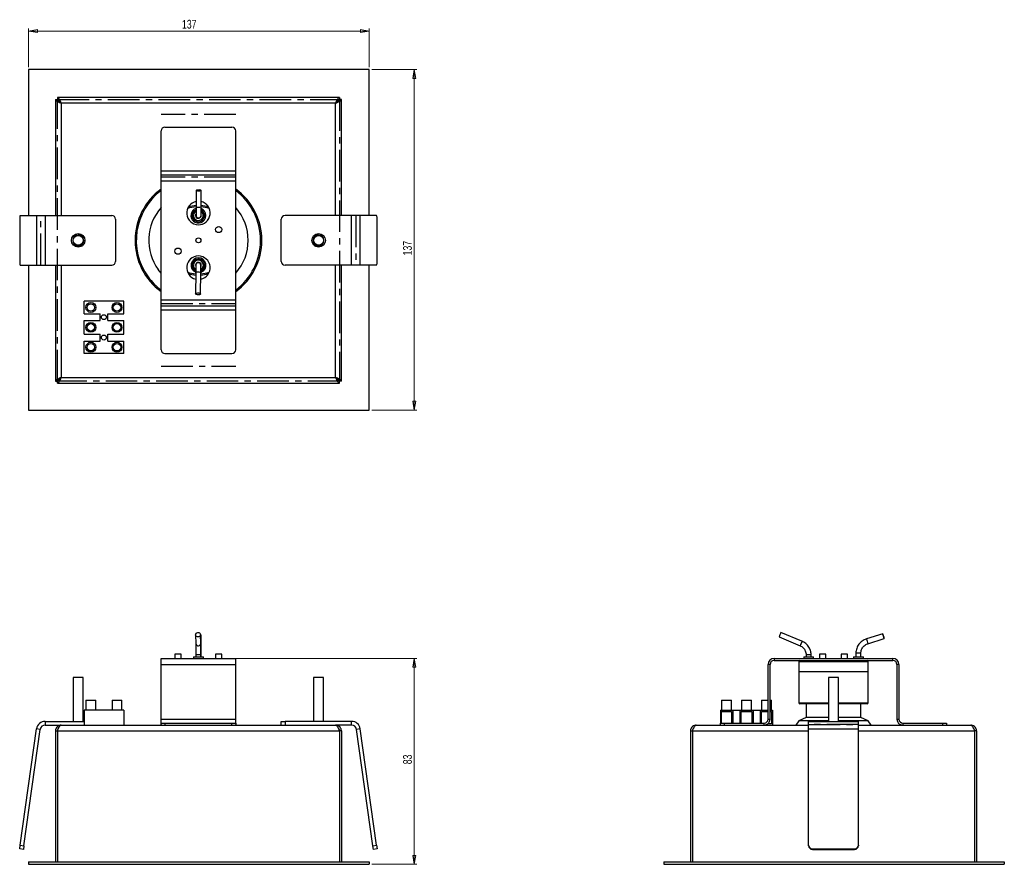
# Model space of a CAD drawing. Header units: millimetres. Extents: x 550 to 946, y 385 to 725.
import ezdxf

# ---------------------------------------------------------------- set-up
doc = ezdxf.new("R2010")
doc.units = ezdxf.units.MM
doc.linetypes.add('CENTERX2', pattern=[20.32, 12.7, -2.54, 2.54, -2.54])
doc.styles.add('SLDTEXTSTYLE0', font='TXT', dxfattribs={"width": 0.75})
doc.dimstyles.new('SLDDIMSTYLE0', dxfattribs={"dimtxt": 3.5, "dimasz": 3.556, "dimexe": 0, "dimexo": 0.0625, "dimgap": 0.875, "dimtad": 1, "dimdec": 0, "dimrnd": 1e-09, "dimzin": 12, "dimdsep": 46, "dimtxsty": 'SLDTEXTSTYLE0', "dimblk1": 'CLOSED', "dimblk2": 'CLOSED', "dimsah": 1, "dimcen": 0.09, "dimadec": 0, "dimazin": 3, "dimtfac": 1, "dimtdec": 0, "dimtofl": 0, "dimtmove": 0, "dimatfit": 3, "dimldrblk": 'CLOSED', "dimfxl": 0, "dimfrac": 2, "dimtolj": 1, "dimtzin": 12, "dimarcsym": 0})

# ---------------------------------------------------------------- blocks, each defined once
blk = doc.blocks.new('_Closed')
at = {"color": 0, "linetype": 'ByBlock', "lineweight": -2}
for p, q in [((-1, 0.166667), (0, 0)), ((-1, 0.166667), (-1, -0.166667)), ((0, 0), (-1, -0.166667)), ((0, 0), (-1, 0))]:
    blk.add_line(p, q, dxfattribs=at)
blk = doc.blocks.new('_D')
at = {"color": 7, "linetype": 'Continuous', "lineweight": 0}
for p, q in [((627.68, 467.89), (709.8, 467.89)), ((708.8, 467.89), (708.8, 385.09)), ((691.66, 385.09), (709.8, 385.09))]:
    blk.add_line(p, q, dxfattribs=at)
at = {"color": 7, "linetype": 'Continuous', "lineweight": 18, "xscale": 3.556, "yscale": 3.556}
for p, rotation in [((708.8, 467.89, -188.33), 90.0000000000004), ((708.8, 385.09, -188.33), 270.0000000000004)]:
    blk.add_blockref('_Closed', p, dxfattribs=dict(at, rotation=rotation))
at = {"color": 7, "linetype": 'Continuous', "lineweight": 18, "insert": (704.29, 425.33), "char_height": 3.5, "attachment_point": 1, "rotation": 90, "style": 'SLDTEXTSTYLE0'}
blk.add_mtext('83', dxfattribs=at)
blk = doc.blocks.new('_D_1')
at = {"color": 7, "linetype": 'Continuous', "lineweight": 0}
for p, q in [((691.66, 704.78), (709.8, 704.78)), ((708.8, 567.78), (708.8, 704.78)), ((691.66, 567.78), (709.8, 567.78))]:
    blk.add_line(p, q, dxfattribs=at)
at = {"color": 7, "linetype": 'Continuous', "lineweight": 18, "xscale": 3.556, "yscale": 3.556}
for p, rotation in [((708.8, 704.78, -82.63), 90.0000000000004), ((708.8, 567.78, -82.63), 270.0000000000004)]:
    blk.add_blockref('_Closed', p, dxfattribs=dict(at, rotation=rotation))
at = {"color": 7, "linetype": 'Continuous', "lineweight": 18, "insert": (704.29, 630.01), "char_height": 3.5, "attachment_point": 1, "rotation": 90, "style": 'SLDTEXTSTYLE0'}
blk.add_mtext('137', dxfattribs=at)
blk = doc.blocks.new('_D_2')
at = {"color": 7, "linetype": 'Continuous', "lineweight": 0}
for p, q in [((553.66, 705.78), (553.66, 721.27)), ((690.66, 705.78), (690.66, 721.27)), ((690.66, 720.27), (553.66, 720.27))]:
    blk.add_line(p, q, dxfattribs=at)
at = {"color": 7, "linetype": 'Continuous', "lineweight": 18, "xscale": 3.556, "yscale": 3.556, "rotation": 180.0000000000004}
blk.add_blockref('_Closed', (553.66, 720.27, -82.63), dxfattribs=at)
at = {"color": 7, "linetype": 'Continuous', "lineweight": 18, "xscale": 3.556, "yscale": 3.556}
blk.add_blockref('_Closed', (690.66, 720.27, -82.63), dxfattribs=at)
at = {"color": 7, "linetype": 'Continuous', "lineweight": 18, "insert": (615.34, 724.78), "char_height": 3.5, "attachment_point": 1, "style": 'SLDTEXTSTYLE0'}
blk.add_mtext('137', dxfattribs=at)

msp = doc.modelspace()

# ---------------------------------------------------------------- linework, layer by layer
at = {"color": 7, "linetype": 'Continuous', "lineweight": 25}
for p, q in [((690.66, 704.78), (553.66, 704.78)), ((553.66, 704.78), (553.66, 646.08)), ((690.66, 646.08), (690.66, 704.78)), ((678.66, 693.58), (565.26, 693.58)), ((565.26, 693.58), (565.26, 692.78)), ((678.66, 693.58), (678.66, 692.78)), ((564.46, 692.78), (564.46, 646.08)), ((564.46, 692.78), (565.26, 692.78)), ((677.16, 691.28), (566.76, 691.28)), ((677.66, 691.78), (677.48, 691.78)), ((677.66, 691.61), (677.66, 691.78)), ((679.46, 692.78), (678.66, 692.78)), ((679.46, 646.08), (679.46, 692.78)), ((608.46, 681.58), (635.46, 681.58)), ((606.96, 663.98), (606.96, 680.08)), ((636.96, 663.98), (636.96, 680.08)), ((606.96, 662.38), (606.96, 663.98)), ((606.96, 663.98), (636.96, 663.98)), ((606.96, 659.98), (606.96, 662.38)), ((606.96, 662.38), (636.96, 662.38)), ((636.96, 662.38), (636.96, 663.98)), ((636.96, 659.98), (636.96, 662.38)), ((606.96, 612.18), (606.96, 659.98)), ((606.96, 659.98), (636.96, 659.98)), ((636.96, 612.18), (636.96, 659.98)), ((621.07, 656.18), (621.03, 649.62)), ((623.03, 649.61), (623.07, 656.17)), ((621.03, 649.62), (621.01, 646.09)), ((623.01, 646.08), (623.03, 649.61)), ((550.3, 646.08), (556.88, 646.08)), ((556.88, 646.08), (556.88, 626.08)), ((556.88, 646.08), (560.35, 646.08)), ((560.35, 646.08), (560.35, 626.08)), ((560.35, 646.08), (587.11, 646.08)), ((683.57, 646.08), (656.81, 646.08)), ((683.57, 626.08), (683.57, 646.08)), ((687.03, 646.08), (683.57, 646.08)), ((687.03, 626.08), (687.03, 646.08)), ((693.61, 646.08), (687.03, 646.08)), ((550.09, 644.58), (550.09, 627.58)), ((588.61, 644.58), (588.61, 627.58)), ((655.31, 627.58), (655.31, 644.58)), ((693.82, 627.58), (693.82, 644.58)), ((575.27, 638.23), (573.61, 638.23)), ((670.31, 638.23), (668.64, 638.23)), ((573.61, 633.93), (575.27, 633.93)), ((668.64, 633.93), (670.31, 633.93)), ((550.3, 626.08), (556.88, 626.08)), ((553.66, 626.08), (553.66, 567.78)), ((556.88, 626.08), (560.35, 626.08)), ((560.35, 626.08), (587.11, 626.08)), ((564.46, 626.08), (564.46, 579.38)), ((620.9, 626.09), (620.89, 623.02)), ((622.89, 623.01), (622.9, 626.08)), ((683.57, 626.08), (656.81, 626.08)), ((679.46, 579.38), (679.46, 626.08)), ((687.03, 626.08), (683.57, 626.08)), ((693.61, 626.08), (687.03, 626.08)), ((690.66, 567.78), (690.66, 626.08)), ((620.89, 623.02), (620.84, 614.56)), ((622.84, 614.55), (622.89, 623.01)), ((575.96, 606.58), (575.96, 611.58)), ((591.96, 611.58), (575.96, 611.58)), ((591.96, 606.58), (591.96, 611.58)), ((606.96, 612.18), (636.96, 612.18)), ((606.96, 609.78), (606.96, 612.18)), ((636.96, 609.78), (636.96, 612.18)), ((575.96, 606.58), (582.44, 606.58)), ((582.44, 603.78), (582.44, 606.58)), ((585.47, 606.58), (591.96, 606.58)), ((585.47, 603.78), (585.47, 606.58)), ((606.96, 609.78), (636.96, 609.78)), ((606.96, 608.18), (606.96, 609.78)), ((606.96, 608.18), (636.96, 608.18)), ((606.96, 592.08), (606.96, 608.18)), ((636.96, 608.18), (636.96, 609.78)), ((636.96, 592.08), (636.96, 608.18)), ((575.96, 598.38), (575.96, 603.78)), ((575.96, 603.78), (582.44, 603.78)), ((585.47, 603.78), (591.96, 603.78)), ((591.96, 598.38), (591.96, 603.78)), ((575.96, 598.38), (582.44, 598.38)), ((582.44, 595.58), (582.44, 598.38)), ((585.47, 598.38), (591.96, 598.38)), ((585.47, 595.58), (585.47, 598.38)), ((575.96, 590.58), (575.96, 595.58)), ((575.96, 595.58), (582.44, 595.58)), ((585.47, 595.58), (591.96, 595.58)), ((591.96, 590.58), (591.96, 595.58)), ((591.96, 590.58), (575.96, 590.58)), ((608.46, 590.58), (635.46, 590.58)), ((564.46, 579.38), (565.26, 579.38)), ((565.26, 578.58), (565.26, 579.38)), ((565.26, 578.58), (678.66, 578.58)), ((566.76, 580.88), (677.16, 580.88)), ((678.66, 578.58), (678.66, 579.38)), ((679.46, 579.38), (678.66, 579.38)), ((553.66, 567.78), (690.66, 567.78)), ((620.84, 477.44), (620.89, 473.89)), ((622.89, 473.92), (622.84, 477.47)), ((623.03, 474.78), (623.07, 476.8)), ((855.51, 476.54), (855.5, 476.53)), ((855.5, 476.53), (863.96, 472.98)), ((864.74, 474.83), (856.28, 478.38)), ((897.22, 477.77), (890.65, 475.75)), ((891.24, 473.84), (897.8, 475.86)), ((863.97, 473), (863.96, 472.98)), ((606.96, 465.49), (606.96, 467.89)), ((606.96, 467.89), (636.96, 467.89)), ((612.54, 469.59), (612.54, 467.89)), ((615.04, 469.59), (612.54, 469.59)), ((615.04, 467.89), (615.04, 469.59)), ((619.93, 468.59), (619.93, 467.89)), ((619.93, 468.59), (619.98, 468.59)), ((619.98, 468.59), (619.98, 467.89)), ((619.98, 468.59), (623.98, 468.59)), ((620.9, 469.3), (620.9, 468.59)), ((622.9, 468.59), (622.9, 469.3)), ((623.01, 468.59), (623.01, 470.02)), ((623.98, 467.89), (623.98, 468.59)), ((628.87, 469.59), (628.87, 467.89)), ((629.44, 469.59), (628.87, 469.59)), ((631.37, 469.59), (629.44, 469.59)), ((631.37, 467.89), (631.37, 469.59)), ((636.96, 465.49), (636.96, 467.89)), ((853.52, 467.89), (853.52, 467.09)), ((853.52, 467.89), (901.32, 467.89)), ((865.42, 468.59), (865.42, 467.89)), ((865.42, 468.59), (869.42, 468.59)), ((866.42, 469.3), (866.42, 468.59)), ((868.42, 468.59), (868.42, 469.3)), ((869.42, 467.89), (869.42, 468.59)), ((871.82, 469.59), (871.82, 467.89)), ((873.33, 469.59), (871.82, 469.59)), ((874.32, 469.59), (873.33, 469.59)), ((874.32, 467.89), (874.32, 469.59)), ((880.51, 469.59), (880.51, 467.89)), ((883.01, 469.59), (880.51, 469.59)), ((883.01, 467.89), (883.01, 469.59)), ((885.42, 468.59), (885.42, 467.89)), ((885.42, 468.59), (889.42, 468.59)), ((886.42, 470.02), (886.42, 468.59)), ((888.42, 468.59), (888.42, 470.02)), ((889.42, 467.89), (889.42, 468.59)), ((901.32, 467.09), (901.32, 467.89)), ((606.96, 465.49), (636.96, 465.49)), ((606.96, 443.49), (606.96, 465.49)), ((636.96, 443.49), (636.96, 465.49)), ((851.12, 443.49), (851.12, 465.49)), ((851.92, 465.49), (851.12, 465.49)), ((851.92, 443.49), (851.92, 465.49)), ((853.52, 467.09), (901.32, 467.09)), ((863.42, 466.59), (863.42, 462.69)), ((891.42, 462.69), (891.42, 466.59)), ((903.72, 465.49), (902.92, 465.49)), ((902.92, 465.49), (902.92, 443.49)), ((903.72, 465.49), (903.72, 443.49)), ((571.61, 460.29), (571.61, 442.59)), ((574.8, 460.29), (571.61, 460.29)), ((575.61, 460.29), (574.8, 460.29)), ((575.61, 442.59), (575.61, 460.29)), ((668.31, 460.29), (668.31, 442.59)), ((669.21, 460.29), (668.31, 460.29)), ((672.31, 460.29), (669.21, 460.29)), ((672.31, 442.59), (672.31, 460.29)), ((863.42, 462.69), (891.42, 462.69)), ((863.42, 462.49), (863.42, 450.09)), ((864.41, 462.49), (863.42, 462.49)), ((891.42, 462.49), (864.41, 462.49)), ((870.96, 462.69), (870.96, 462.49)), ((875.42, 460.29), (875.42, 442.59)), ((879.42, 460.29), (875.42, 460.29)), ((875.96, 462.49), (875.96, 462.69)), ((879.06, 462.69), (879.06, 462.49)), ((879.42, 442.59), (879.42, 460.29)), ((880.51, 462.69), (880.51, 462.49)), ((883.01, 462.49), (883.01, 462.69)), ((884.06, 462.49), (884.06, 462.69)), ((891.42, 450.09), (891.42, 462.49)), ((576.7, 451.09), (576.7, 447.09)), ((576.7, 451.09), (580.7, 451.09)), ((580.7, 447.09), (580.7, 451.09)), ((587.21, 451.09), (587.21, 447.09)), ((587.21, 451.09), (589.21, 451.09)), ((589.21, 451.09), (591.21, 451.09)), ((591.21, 447.09), (591.21, 451.09)), ((832.42, 451.09), (832.42, 447.09)), ((832.42, 451.09), (836.42, 451.09)), ((836.42, 447.09), (836.42, 451.09)), ((840.42, 451.09), (840.42, 447.09)), ((840.42, 451.09), (844.42, 451.09)), ((844.42, 447.09), (844.42, 451.09)), ((848.42, 451.09), (848.42, 447.09)), ((848.42, 451.09), (851.12, 451.09)), ((851.92, 451.09), (852.42, 451.09)), ((852.42, 447.09), (852.42, 451.09)), ((864.87, 449.59), (863.92, 449.59)), ((875.42, 449.59), (864.87, 449.59)), ((866.42, 449.59), (866.42, 444.14)), ((890.92, 449.59), (879.42, 449.59)), ((888.42, 444.14), (888.42, 449.59)), ((575.96, 447.09), (575.96, 441.09)), ((591.96, 447.09), (575.96, 447.09)), ((591.96, 447.09), (591.96, 441.09)), ((831.92, 447.09), (831.92, 441.89)), ((831.92, 447.09), (836.92, 447.09)), ((832.42, 441.89), (832.42, 446.59)), ((832.42, 446.59), (836.42, 446.59)), ((836.42, 446.59), (836.42, 441.89)), ((836.92, 447.09), (836.92, 441.89)), ((836.92, 447.09), (839.72, 447.09)), ((839.72, 447.09), (839.72, 441.89)), ((839.72, 447.09), (845.12, 447.09)), ((840.22, 441.89), (840.22, 446.59)), ((840.22, 446.59), (844.62, 446.59)), ((844.62, 446.59), (844.62, 441.89)), ((845.12, 447.09), (845.12, 441.89)), ((845.12, 447.09), (847.92, 447.09)), ((847.92, 447.09), (847.92, 441.89)), ((847.92, 447.09), (851.12, 447.09)), ((848.42, 441.89), (848.42, 446.59)), ((848.42, 446.59), (851.12, 446.59)), ((851.92, 447.09), (852.92, 447.09)), ((851.92, 446.59), (852.42, 446.59)), ((852.42, 446.59), (852.42, 441.59)), ((852.92, 447.09), (852.92, 441.09)), ((866.42, 444.14), (863.42, 442.84)), ((875.42, 444.14), (866.42, 444.14)), ((888.42, 444.14), (879.42, 444.14)), ((891.42, 442.84), (888.42, 444.14)), ((560.35, 442.59), (560.35, 441.09)), ((560.35, 442.59), (575.96, 442.59)), ((560.35, 441.09), (566.76, 441.09)), ((566.76, 441.09), (677.16, 441.09)), ((606.96, 441.31), (606.81, 441.09)), ((606.96, 441.89), (606.96, 443.49)), ((606.96, 443.49), (636.96, 443.49)), ((606.96, 441.09), (606.96, 441.89)), ((606.96, 441.89), (608.46, 441.89)), ((608.46, 441.89), (608.46, 441.09)), ((608.46, 441.89), (635.46, 441.89)), ((635.46, 441.09), (635.46, 441.89)), ((635.46, 441.89), (636.96, 441.89)), ((636.96, 441.89), (636.96, 443.49)), ((636.96, 441.89), (636.96, 441.09)), ((637.1, 441.09), (636.96, 441.31)), ((655.31, 441.09), (655.31, 442.59)), ((655.31, 442.59), (656.81, 442.59)), ((656.81, 442.59), (656.81, 441.09)), ((683.57, 442.59), (656.81, 442.59)), ((683.57, 441.09), (677.16, 441.09)), ((683.57, 441.09), (683.57, 442.59)), ((822.22, 441.09), (867.42, 441.09)), ((831.92, 441.09), (831.92, 441.89)), ((831.92, 441.89), (833.42, 441.89)), ((833.42, 441.89), (833.42, 441.09)), ((833.42, 441.89), (849.52, 441.89)), ((849.52, 441.09), (849.52, 441.89)), ((852.42, 441.59), (850.98, 441.59)), ((851.12, 443.49), (851.92, 443.49)), ((863.42, 442.84), (862.27, 441.09)), ((875.42, 442.84), (863.42, 442.84)), ((867.42, 439.58), (867.42, 442.59)), ((867.42, 442.59), (887.42, 442.59)), ((891.42, 442.84), (879.42, 442.84)), ((887.42, 439.58), (887.42, 442.59)), ((887.42, 441.09), (932.62, 441.09)), ((892.56, 441.09), (891.42, 442.84)), ((902.92, 443.49), (903.72, 443.49)), ((905.32, 441.89), (905.32, 441.09)), ((905.32, 441.89), (921.42, 441.89)), ((921.42, 441.09), (921.42, 441.89)), ((921.42, 441.89), (922.92, 441.89)), ((922.92, 441.89), (922.92, 441.09)), ((550.3, 392.78), (556.88, 439.58)), ((551.79, 392.57), (558.36, 439.37)), ((558.36, 439.37), (556.88, 439.58)), ((564.46, 438.79), (565.26, 438.79)), ((564.46, 438.79), (564.46, 386.09)), ((565.26, 438.79), (678.66, 438.79)), ((565.26, 438.79), (565.26, 386.09)), ((678.66, 438.79), (678.66, 386.09)), ((679.46, 438.79), (678.66, 438.79)), ((679.46, 438.79), (679.46, 386.09)), ((687.03, 439.58), (685.55, 439.37)), ((692.13, 392.57), (685.55, 439.37)), ((693.61, 392.78), (687.03, 439.58)), ((819.92, 438.79), (820.72, 438.79)), ((819.92, 438.79), (819.92, 386.09)), ((820.72, 438.79), (820.72, 386.09)), ((867.42, 392.78), (867.42, 439.58)), ((867.42, 439.58), (887.42, 439.58)), ((887.42, 392.78), (887.42, 439.58)), ((934.12, 438.79), (934.12, 386.09)), ((934.92, 438.79), (934.12, 438.79)), ((934.92, 438.79), (934.92, 386.09)), ((550.09, 391.3), (550.3, 392.78)), ((550.3, 392.78), (551.79, 392.57)), ((551.79, 392.57), (551.58, 391.09)), ((692.13, 392.57), (693.61, 392.78)), ((692.33, 391.09), (692.13, 392.57)), ((693.61, 392.78), (693.82, 391.3)), ((867.42, 392.57), (867.42, 392.78)), ((887.42, 392.78), (887.42, 392.57)), ((551.58, 391.09), (550.09, 391.3)), ((693.82, 391.3), (692.33, 391.09)), ((868.92, 391.3), (885.92, 391.3)), ((868.92, 391.3), (868.92, 391.09)), ((868.92, 391.09), (885.92, 391.09)), ((885.92, 391.09), (885.92, 391.3)), ((553.66, 386.09), (690.66, 386.09)), ((553.66, 386.09), (553.66, 385.09)), ((553.66, 385.09), (690.66, 385.09)), ((690.66, 386.09), (690.66, 385.09)), ((809.12, 386.09), (809.12, 385.09)), ((809.12, 386.09), (946.12, 386.09)), ((809.12, 385.09), (946.12, 385.09)), ((946.12, 386.09), (946.12, 385.09))]:
    msp.add_line(p, q, dxfattribs=at)
at = {"color": 7, "linetype": 'CENTERX2'}
for p, q in [((565.26, 579.39), (565.26, 692.78)), ((565.26, 692.78), (678.65, 692.78)), ((678.65, 692.78), (678.65, 579.39)), ((636.96, 686.7), (606.96, 686.7)), ((636.96, 661.56), (606.96, 661.56)), ((558.64, 626.08), (558.64, 646.08)), ((685.27, 646.08), (685.27, 626.08)), ((606.96, 610.61), (636.96, 610.61)), ((606.96, 585.47), (636.96, 585.47)), ((678.65, 579.39), (565.26, 579.39)), ((887.42, 441.32), (867.42, 441.32)), ((867.42, 441.32), (887.42, 441.32))]:
    msp.add_line(p, q, dxfattribs=at)
at = {"color": 8, "linetype": 'Continuous', "lineweight": 25}
for p, q in [((566.76, 691.28), (566.76, 646.08)), ((677.16, 646.08), (677.16, 691.28)), ((566.76, 626.08), (566.76, 580.88)), ((677.16, 580.88), (677.16, 626.08)), ((623.09, 623.3), (622.89, 623.22)), ((622.05, 469.3), (620.9, 469.3)), ((622.9, 469.3), (622.05, 469.3)), ((866.43, 469.3), (866.42, 469.3)), ((868.42, 469.3), (866.43, 469.3)), ((888.42, 470.02), (886.42, 470.02)), ((864.41, 466.59), (863.42, 466.59)), ((891.42, 466.59), (864.41, 466.59)), ((863.42, 450.09), (864.41, 450.09)), ((864.41, 450.09), (875.42, 450.09)), ((879.42, 450.09), (891.42, 450.09)), ((820.72, 438.79), (867.42, 438.79)), ((887.42, 438.79), (934.12, 438.79))]:
    msp.add_line(p, q, dxfattribs=at)
at = {"color": 7, "linetype": 'Continuous', "lineweight": 25, "flags": 128}
for points in [[(621.07, 656.18), (621.14, 656.3), (621.36, 656.39), (621.69, 656.45), (622.07, 656.47), (622.45, 656.45), (622.77, 656.38), (622.99, 656.29), (623.07, 656.17), (622.99, 656.06), (622.77, 655.97), (622.45, 655.91), (622.06, 655.88), (621.68, 655.91), (621.36, 655.97), (621.14, 656.07), (621.07, 656.18)], [(606.96, 622.86), (606.94, 622.88), (605.8, 624.3)], [(621.99, 614.18), (621.6, 614.18), (621.25, 614.25), (620.98, 614.36), (620.85, 614.51), (620.87, 614.66), (621.03, 614.79), (621.32, 614.89), (621.69, 614.94), (622.08, 614.93), (622.43, 614.87), (622.69, 614.76), (622.83, 614.61), (622.81, 614.46), (622.65, 614.33), (622.36, 614.23), (621.99, 614.18)], [(621.99, 476.54), (621.6, 476.56), (621.25, 476.71), (620.98, 476.97), (620.85, 477.31), (620.87, 477.67), (621.03, 478), (621.32, 478.24), (621.69, 478.37), (622.08, 478.35), (622.43, 478.2), (622.69, 477.93), (622.83, 477.6), (622.81, 477.24), (622.65, 476.91), (622.36, 476.67), (621.99, 476.54)], [(897.51, 476.81), (897.63, 476.45), (897.72, 476.14), (897.78, 475.93), (897.8, 475.86), (897.78, 475.93), (897.71, 476.14), (897.62, 476.45), (897.5, 476.81), (897.39, 477.18), (897.3, 477.49), (897.24, 477.7), (897.22, 477.77), (897.24, 477.7), (897.31, 477.49), (897.4, 477.18), (897.51, 476.81)]]:
    msp.add_lwpolyline(points, dxfattribs=at)
at = {"color": 8, "linetype": 'Continuous', "lineweight": 25, "flags": 128}
for points in [[(623.03, 649.61), (622.95, 649.5), (622.74, 649.4), (622.41, 649.34), (622.03, 649.32), (621.65, 649.35), (621.32, 649.41), (621.11, 649.51), (621.03, 649.62)], [(574.92, 634.32), (574.4, 634.03), (574.07, 633.93)], [(669.84, 633.93), (669.65, 633.99), (669.1, 634.24)], [(620.89, 623.02), (620.91, 623.12), (621.08, 623.25), (621.37, 623.35), (621.73, 623.4), (622.12, 623.39), (622.48, 623.33), (622.74, 623.22), (622.87, 623.07), (622.89, 623.01)]]:
    msp.add_lwpolyline(points, dxfattribs=at)
at = {"color": 7, "linetype": 'Continuous', "lineweight": 25}
for centre, radius in [((630.12, 640.43), 1.25), ((573.61, 636.08), 2.72), ((573.61, 636.08), 2), ((670.31, 636.08), 2.72), ((670.31, 636.08), 2), ((621.96, 636.08), 1), ((613.79, 631.74), 1.25), ((578.7, 609.08), 2), ((578.7, 609.08), 1.5), ((589.21, 609.08), 2), ((589.21, 609.08), 1.5), ((583.96, 605.18), 1), ((578.7, 601.08), 2), ((578.7, 601.08), 1.5), ((589.21, 601.08), 2), ((589.21, 601.08), 1.5), ((578.7, 593.08), 2), ((578.7, 593.08), 1.5), ((583.96, 596.98), 1), ((589.21, 593.08), 2), ((589.21, 593.08), 1.5)]:
    msp.add_circle(centre, radius, dxfattribs=at)
at = {"color": 7, "linetype": 'Continuous'}
msp.add_circle((621.96, 636.08), 1, dxfattribs=at)
at = {"color": 7, "linetype": 'Continuous', "lineweight": 25}
for centre, radius, start, end in [((608.46, 680.08), 1.5, 90, 180), ((635.46, 680.08), 1.5, 0, 90), ((621.96, 636.08), 25.5, 126.0319, 233.9681), ((621.96, 636.08), 25.5, 306.0319, 53.9681), ((621.96, 647.08), 4.72, 101.1765, 76.7111), ((621.96, 636.08), 14, 93.7833, 106.8843), ((621.96, 636.08), 14, 73.1138, 85.5912), ((552.95, 644.95), 2.87, 156.8041, 187.3496), ((587.11, 644.58), 1.5, 0, 90), ((621.96, 636.08), 20, 138.5904, 216.1045), ((621.93, 646.08), 2.5, 111.6873, 64.0368), ((621.93, 646.08), 2, 117.0034, 56.9287), ((621.93, 646.08), 1.15, 142.6351, 19.4597), ((622.01, 646.08), 1, 179.6873, 359.6873), ((621.96, 636.08), 20, 318.5904, 41.4096), ((656.81, 644.58), 1.5, 90, 180), ((690.97, 644.95), 2.87, 352.6504, 23.1959), ((573.61, 636.08), 2.15, 90, 270), ((670.31, 636.08), 2.15, 270, 90), ((621.96, 625.08), 4.72, 90, 256.7064), ((621.96, 625.08), 4.72, 281.1718, 90), ((552.95, 627.22), 2.87, 172.6504, 203.1959), ((587.11, 627.58), 1.5, 270, 0), ((621.98, 626.08), 2.5, 111.6873, 244.0368), ((621.98, 626.08), 2, 111.6873, 236.9287), ((621.98, 626.08), 1.15, 111.6873, 199.4597), ((621.9, 626.09), 1, 359.6873, 179.6873), ((621.98, 626.08), 2.5, 291.2254, 111.6873), ((621.98, 626.08), 2, 297.0034, 111.6873), ((621.98, 626.08), 1.15, 322.6351, 111.6873), ((656.81, 627.58), 1.5, 180, 270), ((690.97, 627.22), 2.87, 336.8041, 7.3496), ((621.96, 636.08), 14, 253.1157, 265.5912), ((621.96, 636.08), 14, 273.7833, 286.8862), ((608.46, 592.08), 1.5, 180, 270), ((635.46, 592.08), 1.5, 270, 0), ((622.14, 476.81), 0.928, 359.09, 40.8923), ((934.43, 444.49), 85.18, 156.558, 157.8954), ((853.52, 465.49), 2.4, 90, 180), ((901.32, 465.49), 2.4, 0, 90), ((853.52, 465.49), 1.6, 90, 180), ((863.92, 466.59), 0.5, 90, 180), ((890.92, 466.59), 0.5, 0, 90), ((901.32, 465.49), 1.6, 0, 90), ((863.92, 450.09), 0.5, 180, 270), ((890.92, 450.09), 0.5, 270, 0), ((560.35, 439.09), 3.5, 90, 172), ((560.35, 439.09), 2, 90, 172), ((683.57, 439.09), 3.5, 8, 90), ((683.57, 439.09), 2, 8, 90), ((849.52, 443.49), 1.6, 270, 0), ((849.52, 443.49), 2.4, 270, 0), ((905.32, 443.49), 2.4, 180, 270), ((905.32, 443.49), 1.6, 180, 270), ((868.91, 392.79), 1.49, 180.2815, 270.2788), ((868.91, 392.58), 1.49, 180.2815, 270.2788), ((885.92, 392.79), 1.49, 269.7212, 359.7185), ((885.92, 392.58), 1.49, 269.7212, 359.7185)]:
    msp.add_arc(centre, radius, start, end, dxfattribs=at)
at = {"color": 8, "linetype": 'Continuous', "lineweight": 25}
for centre, radius, start, end in [((621.96, 636.08), 25, 126.8699, 216.1045), ((621.96, 636.08), 25, 306.8699, 53.1301), ((621.96, 636.08), 13.5, 93.9353, 108.9084), ((621.96, 636.08), 13.5, 71.0896, 85.4392), ((621.93, 646.08), 3, 107.5016, 291.6873), ((621.93, 646.08), 3, 291.6873, 68.542), ((573.61, 636.08), 2.2, 306.6599, 77.7612), ((670.31, 636.08), 2.2, 102.2388, 236.8424), ((621.98, 626.08), 3, 291.6873, 248.542), ((621.96, 636.08), 13.5, 251.0916, 265.4392), ((621.96, 636.08), 13.5, 273.9353, 288.9104), ((621.96, 636.08), 25, 216.1045, 233.1301), ((622.11, 474.79), 0.925, 358.8851, 34.5753), ((954.76, 494.42), 66.78, 196.2334, 197.9495), ((621.85, 473.94), 0.966, 182.9393, 281.1889), ((621.94, 473.94), 0.947, 275.9903, 358.956), ((942.89, 440.94), 85.18, 156.558, 157.8954)]:
    msp.add_arc(centre, radius, start, end, dxfattribs=at)
at = {"color": 7, "linetype": 'Continuous', "lineweight": 25}
for points, knots in [([(566.76, 691.28), (566.65, 691.54), (566.43, 692.07), (566.09, 692.79), (565.74, 693.33), (565.47, 693.56), (565.3, 693.58), (565.26, 693.58)], [0, 0, 0, 0, 0.20953, 0.442054, 0.674604, 0.907153, 1, 1, 1, 1]), ([(678.66, 693.58), (678.55, 693.56), (678.33, 693.51), (677.99, 693.09), (677.64, 692.44), (677.37, 691.79), (677.2, 691.4), (677.16, 691.28)], [0, 0, 0, 0, 0.20953, 0.442054, 0.674604, 0.907153, 1, 1, 1, 1]), ([(564.46, 692.78), (564.48, 692.68), (564.53, 692.46), (564.95, 692.12), (565.61, 691.77), (566.26, 691.49), (566.65, 691.33), (566.76, 691.28)], [0, 0, 0, 0, 0.20953, 0.442054, 0.674604, 0.907153, 1, 1, 1, 1]), ([(566.76, 691.28), (566.63, 691.49), (566.37, 691.89), (565.99, 692.39), (565.62, 692.72), (565.37, 692.76), (565.26, 692.78)], [0, 0, 0, 0, 0.254664, 0.509556, 0.764449, 1, 1, 1, 1]), ([(565.26, 692.78), (565.28, 692.66), (565.33, 692.4), (565.69, 692.02), (566.19, 691.65), (566.57, 691.4), (566.76, 691.28)], [0, 0, 0, 0, 0.254664, 0.509556, 0.764449, 1, 1, 1, 1]), ([(678.66, 692.78), (678.53, 692.76), (678.27, 692.71), (677.89, 692.35), (677.52, 691.86), (677.27, 691.47), (677.16, 691.28)], [0, 0, 0, 0, 0.254664, 0.509556, 0.764449, 1, 1, 1, 1]), ([(677.16, 691.28), (677.41, 691.39), (677.94, 691.61), (678.66, 691.95), (679.21, 692.3), (679.43, 692.58), (679.45, 692.74), (679.46, 692.78)], [0, 0, 0, 0, 0.20953, 0.442054, 0.674604, 0.907153, 1, 1, 1, 1]), ([(677.16, 691.28), (677.36, 691.41), (677.76, 691.67), (678.26, 692.05), (678.6, 692.42), (678.64, 692.67), (678.66, 692.78)], [0, 0, 0, 0, 0.254664, 0.509556, 0.764449, 1, 1, 1, 1]), ([(566.76, 580.88), (566.5, 580.78), (565.97, 580.56), (565.25, 580.22), (564.71, 579.87), (564.48, 579.59), (564.46, 579.43), (564.46, 579.38)], [0, 0, 0, 0, 0.20953, 0.442054, 0.674604, 0.907153, 1, 1, 1, 1]), ([(565.26, 578.58), (565.36, 578.61), (565.58, 578.66), (565.92, 579.08), (566.27, 579.73), (566.55, 580.38), (566.71, 580.77), (566.76, 580.88)], [0, 0, 0, 0, 0.2095298, 0.4420542, 0.6746039, 0.9071532, 1, 1, 1, 1]), ([(565.26, 579.38), (565.38, 579.41), (565.64, 579.46), (566.02, 579.82), (566.39, 580.31), (566.64, 580.7), (566.76, 580.88)], [0, 0, 0, 0, 0.254664, 0.509556, 0.764449, 1, 1, 1, 1]), ([(566.76, 580.88), (566.56, 580.76), (566.16, 580.5), (565.65, 580.12), (565.32, 579.75), (565.28, 579.5), (565.26, 579.38)], [0, 0, 0, 0, 0.254664, 0.509556, 0.764449, 1, 1, 1, 1]), ([(679.46, 579.38), (679.43, 579.49), (679.38, 579.71), (678.96, 580.05), (678.31, 580.4), (677.66, 580.68), (677.27, 580.84), (677.16, 580.88)], [0, 0, 0, 0, 0.20953, 0.442054, 0.674604, 0.907153, 1, 1, 1, 1]), ([(677.16, 580.88), (677.26, 580.63), (677.48, 580.1), (677.82, 579.38), (678.17, 578.84), (678.45, 578.61), (678.61, 578.59), (678.66, 578.58)], [0, 0, 0, 0, 0.20953, 0.442054, 0.674604, 0.907153, 1, 1, 1, 1]), ([(677.16, 580.88), (677.28, 580.68), (677.54, 580.28), (677.92, 579.78), (678.29, 579.45), (678.54, 579.4), (678.66, 579.38)], [0, 0, 0, 0, 0.254664, 0.509556, 0.764449, 1, 1, 1, 1]), ([(678.66, 579.38), (678.63, 579.51), (678.59, 579.77), (678.23, 580.15), (677.73, 580.52), (677.34, 580.77), (677.16, 580.88)], [0, 0, 0, 0, 0.254664, 0.509556, 0.764449, 1, 1, 1, 1]), ([(890.65, 475.75), (890.48, 475.69), (890.02, 475.54), (889.3, 475.17), (888.54, 474.63), (887.87, 473.97), (887.31, 473.21), (886.87, 472.38), (886.58, 471.49), (886.43, 470.69), (886.42, 470.2), (886.42, 470.02)], [0, 0, 0, 0, 0.0703582, 0.1928443, 0.3154134, 0.4379827, 0.5605521, 0.6831216, 0.8056911, 0.9282607, 1, 1, 1, 1]), ([(620.89, 473.89), (620.89, 473.83), (620.89, 473.66), (620.89, 473.27), (620.9, 472.7), (620.9, 472.03), (620.9, 471.27), (620.9, 470.46), (620.9, 469.79), (620.9, 469.4), (620.9, 469.3)], [0, 0, 0, 0, 0.076211, 0.219741, 0.364434, 0.509701, 0.655185, 0.800764, 0.94639, 1, 1, 1, 1]), ([(622.9, 469.3), (622.9, 469.44), (622.9, 469.88), (622.9, 470.59), (622.9, 471.4), (622.9, 472.14), (622.89, 472.81), (622.89, 473.37), (622.89, 473.72), (622.89, 473.88), (622.89, 473.92)], [0, 0, 0, 0, 0.076262, 0.221671, 0.367218, 0.512793, 0.658424, 0.804163, 0.950133, 1, 1, 1, 1]), ([(623.01, 470.02), (623.01, 470.16), (623.01, 470.6), (623.01, 471.31), (623.01, 472.11), (623.02, 472.86), (623.02, 473.52), (623.02, 474.07), (623.03, 474.51), (623.03, 474.69), (623.03, 474.78)], [0, 0, 0, 0, 0.0704118, 0.2046606, 0.3390141, 0.4733358, 0.6075957, 0.741733, 0.8755988, 1, 1, 1, 1]), ([(863.96, 472.98), (864.07, 472.94), (864.41, 472.78), (864.94, 472.43), (865.49, 471.9), (865.93, 471.26), (866.23, 470.56), (866.39, 469.89), (866.41, 469.47), (866.42, 469.3)], [0, 0, 0, 0, 0.076312, 0.238937, 0.401756, 0.564574, 0.727392, 0.89021, 1, 1, 1, 1]), ([(868.42, 469.3), (868.41, 469.47), (868.4, 469.96), (868.26, 470.76), (867.96, 471.65), (867.53, 472.48), (866.97, 473.24), (866.3, 473.9), (865.56, 474.44), (865.01, 474.7), (864.74, 474.83)], [0, 0, 0, 0, 0.076282, 0.209081, 0.34197, 0.47486, 0.607749, 0.740638, 0.873527, 1, 1, 1, 1]), ([(888.42, 470.02), (888.42, 470.13), (888.43, 470.51), (888.55, 471.13), (888.83, 471.84), (889.24, 472.49), (889.77, 473.05), (890.38, 473.49), (890.89, 473.73), (891.18, 473.82), (891.24, 473.84)], [0, 0, 0, 0, 0.07039, 0.220394, 0.370576, 0.520758, 0.670941, 0.821124, 0.963515, 1, 1, 1, 1]), ([(566.76, 441.09), (566.5, 441.06), (565.97, 441.01), (565.25, 440.59), (564.71, 439.94), (564.48, 439.29), (564.46, 438.9), (564.46, 438.79)], [0, 0, 0, 0, 0.20953, 0.442054, 0.674604, 0.907153, 1, 1, 1, 1]), ([(565.26, 438.79), (565.36, 439.04), (565.58, 439.57), (565.92, 440.29), (566.27, 440.84), (566.55, 441.07), (566.71, 441.08), (566.76, 441.09)], [0, 0, 0, 0, 0.2095298, 0.4420542, 0.6746039, 0.9071532, 1, 1, 1, 1]), ([(565.73, 439.87), (565.71, 439.86), (565.53, 439.74), (565.33, 439.35), (565.28, 438.97), (565.26, 438.79)], [0, 0, 0, 0, 0.0522002, 0.5447898, 1, 1, 1, 1]), ([(677.16, 441.09), (677.26, 441.06), (677.48, 441.01), (677.82, 440.59), (678.17, 439.94), (678.45, 439.29), (678.61, 438.9), (678.66, 438.79)], [0, 0, 0, 0, 0.20953, 0.442054, 0.674604, 0.907153, 1, 1, 1, 1]), ([(679.46, 438.79), (679.43, 439.04), (679.38, 439.57), (678.96, 440.29), (678.31, 440.84), (677.66, 441.07), (677.27, 441.08), (677.16, 441.09)], [0, 0, 0, 0, 0.20953, 0.442054, 0.674604, 0.907153, 1, 1, 1, 1]), ([(678.66, 438.79), (678.63, 438.98), (678.58, 439.38), (678.36, 439.76), (678.19, 439.87), (678.19, 439.87)], [0, 0, 0, 0, 0.492142, 0.984723, 1, 1, 1, 1]), ([(822.22, 441.09), (821.96, 441.06), (821.43, 441.01), (820.71, 440.59), (820.17, 439.94), (819.94, 439.29), (819.92, 438.9), (819.92, 438.79)], [0, 0, 0, 0, 0.20953, 0.442054, 0.674604, 0.907153, 1, 1, 1, 1]), ([(820.72, 438.79), (820.82, 439.04), (821.04, 439.57), (821.38, 440.29), (821.73, 440.84), (822.01, 441.07), (822.17, 441.08), (822.22, 441.09)], [0, 0, 0, 0, 0.20953, 0.442054, 0.674604, 0.907153, 1, 1, 1, 1]), ([(821.18, 439.86), (821.17, 439.85), (820.99, 439.73), (820.79, 439.35), (820.74, 438.97), (820.72, 438.79)], [0, 0, 0, 0, 0.042187, 0.539981, 1, 1, 1, 1]), ([(932.62, 441.09), (932.72, 441.06), (932.94, 441.01), (933.28, 440.59), (933.63, 439.94), (933.91, 439.29), (934.07, 438.9), (934.12, 438.79)], [0, 0, 0, 0, 0.20953, 0.442054, 0.674604, 0.907153, 1, 1, 1, 1]), ([(934.92, 438.79), (934.89, 439.04), (934.84, 439.57), (934.42, 440.29), (933.77, 440.84), (933.12, 441.07), (932.73, 441.08), (932.62, 441.09)], [0, 0, 0, 0, 0.20953, 0.442054, 0.674604, 0.907153, 1, 1, 1, 1]), ([(934.12, 438.79), (934.09, 438.98), (934.04, 439.38), (933.82, 439.76), (933.65, 439.87), (933.64, 439.87)], [0, 0, 0, 0, 0.492142, 0.984723, 1, 1, 1, 1])]:
    msp.add_open_spline(points, degree=3, knots=knots, dxfattribs=at)

# ---------------------------------------------------------------- dimensions: what is measured, and where the dimension line sits
at = {"color": 7, "linetype": 'Continuous', "lineweight": 18}
dim = msp.add_linear_dim(base=(553.66, 720.27), p1=(690.66, 704.78), p2=(553.66, 704.78), dimstyle='SLDDIMSTYLE0', dxfattribs=at)
dim.commit()
dim.dimension.update_dxf_attribs({"geometry": '_D_2', "text_midpoint": (619.21, 720.27), "dimtype": 160})
for base, p1, p2, picture, middle in [((708.8, 704.78), (690.66, 567.78), (690.66, 704.78), '_D_1', (708.8, 633.89)), ((708.8, 385.09), (626.68, 467.89), (690.66, 385.09), '_D', (708.8, 427.92))]:
    dim = msp.add_linear_dim(base=base, p1=p1, p2=p2, angle=90, dimstyle='SLDDIMSTYLE0', dxfattribs=at)
    dim.commit()
    dim.dimension.update_dxf_attribs({"geometry": picture, "text_midpoint": middle, "dimtype": 160})

doc.saveas('drawing.dxf')
